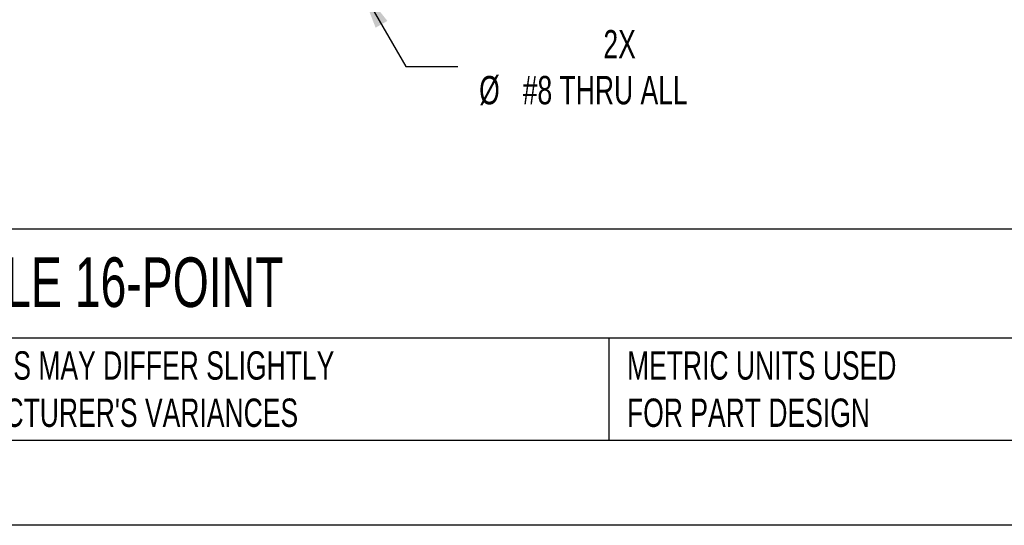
# Model space of a CAD drawing. Header units: millimetres. Extents: x 0 to 1397, y 0 to 1080.
# Tile 2 of 23: x 307 to 675, y 0 to 189. Entities that reach past the tile are written whole.
import ezdxf

# ---------------------------------------------------------------- set-up
doc = ezdxf.new("R2010")
doc.units = ezdxf.units.MM
doc.header["$LTSCALE"] = 5
doc.linetypes.add('CENTERX2', pattern=[20.32, 12.7, -2.54, 2.54, -2.54])
doc.layers.add('DIMENSIONS', color=140, linetype='Continuous', lineweight=25)
doc.layers.add('TEXT', color=140, linetype='Continuous', lineweight=25)
doc.styles.add('SLDTEXTSTYLE0', font='TXT', dxfattribs={"width": 0.7})
doc.dimstyles.new('SLDDIMSTYLE1', dxfattribs={"dimtxt": 10.790039, "dimasz": 16.51, "dimexe": 0, "dimexo": 0.0625, "dimgap": 2.69751, "dimtad": 0, "dimtih": 1, "dimtoh": 1, "dimdec": 1, "dimlfac": 0.4, "dimrnd": 1e-09, "dimzin": 12, "dimdsep": 46, "dimtxsty": 'SLDTEXTSTYLE0', "dimsah": 1, "dimcen": 0, "dimadec": 0, "dimazin": 3, "dimtfac": 1, "dimtdec": 1, "dimtofl": 0, "dimtmove": 0, "dimatfit": 3, "dimfxl": 0, "dimfrac": 2, "dimtolj": 1, "dimtzin": 12, "dimarcsym": 0})

# ---------------------------------------------------------------- blocks, each defined once
blk = doc.blocks.new('_D_2')
at = {"layer": 'DIMENSIONS'}
for p, q in [((434.25, 201.38), (451.62, 171.3)), ((451.62, 171.3), (471.06, 171.3))]:
    blk.add_line(p, q, dxfattribs=at)
blk.add_solid([(434.25, 201.38), (440.31, 185.81), (444.71, 188.35)], dxfattribs=at)
at = {"layer": 'DIMENSIONS', "attachment_point": 1, "style": 'SLDTEXTSTYLE0'}
for s, insert, char_height in [('2X', (525.45, 184.94), 10.583), ('%%c', (479, 167.79), 10.583), ('#8 THRU ALL', (495.29, 167.79), 10.5833)]:
    blk.add_mtext(s, dxfattribs=dict(at, insert=insert, char_height=char_height))

msp = doc.modelspace()

# ---------------------------------------------------------------- linework, layer by layer
at = {"color": 7, "linetype": 'Continuous'}
msp.add_line((1397.01, 0.01), (0.01, 0.01), dxfattribs=at)
at = {"layer": 'TEXT'}
for p, q in [((1365.25, 110.63), (31.75, 110.63)), ((1365.25, 69.85), (31.75, 69.85)), ((527.42, 69.85), (527.42, 31.75)), ((31.75, 31.75), (1365.25, 31.75))]:
    msp.add_line(p, q, dxfattribs=at)

# ---------------------------------------------------------------- texts
at = {"layer": 'TEXT', "linetype": 'CENTERX2', "lineweight": 18, "attachment_point": 1, "style": 'SLDTEXTSTYLE0'}
for s, insert, char_height in [('BRX DISCRETE OUTPUT MODULE 16-POINT', (39.83, 100.04), 18.5208), ("PART DIMENSIONS MAY DIFFER SLIGHTLY ^JDUE TO MANUFACTURER'S VARIANCES", (219.56, 64.98), 10.5833), ('METRIC UNITS USED ^JFOR PART DESIGN', (534.27, 64.98), 10.5833)]:
    msp.add_mtext(s, dxfattribs=dict(at, insert=insert, char_height=char_height))

# ---------------------------------------------------------------- dimensions: what is measured, and where the dimension line sits
at = {"layer": 'DIMENSIONS'}
dim = msp.add_diameter_dim_2p(p1=(427.94, 212.32), p2=(434.25, 201.38), text='2X\\P%%c#8 THRU ALL', dimstyle='SLDDIMSTYLE1', dxfattribs=at)
dim.commit()
dim.dimension.update_dxf_attribs({"geometry": '_D_2', "text_midpoint": (534.77, 171.3), "dimtype": 163})

doc.saveas('drawing.dxf')
